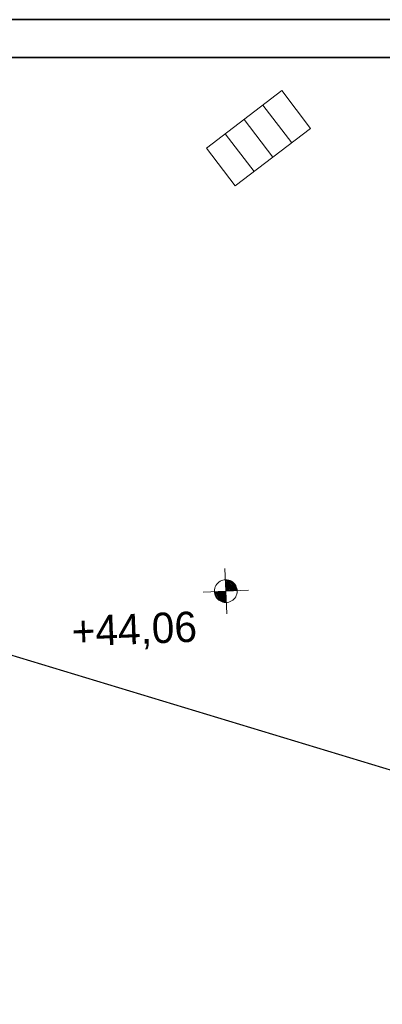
# Model space of a CAD drawing. Extents: x -779 to 790, y -208 to 633.
# Tile 146 of 232: x -257 to -209, y 504 to 633. Entities that reach past the tile are written whole.
import ezdxf

# ---------------------------------------------------------------- set-up
doc = ezdxf.new("R2010")
doc.units = 0
doc.layers.get('0').update_dxf_attribs({"lineweight": 25})
for name, color, linetype, lineweight, true_color in [('02 Raster Bemaßung', 7, 'Continuous', 25, 0x848484), ('10 Wege Bestand - Schächte', 9, 'Continuous', 18, 0x808080), ('60 Höhen Außen (Bestand - bleibt)', 9, 'Continuous', 18, 0x808080)]:
    doc.layers.add(name, color=color, linetype=linetype, lineweight=lineweight, true_color=true_color)
for name, color, linetype, lineweight in [('Rahmen-A0U86KLAPE', 7, 'Continuous', 35), ('X_Allgemein', 7, 'Continuous', 25), ('X_Rahmen', 7, 'Continuous', 25)]:
    doc.layers.add(name, color=color, linetype=linetype, lineweight=lineweight)
doc.styles.get("Standard").update_dxf_attribs({"font": 'arial.ttf'})

# ---------------------------------------------------------------- blocks, each defined once
blk = doc.blocks.new('Blockreferenz-A07F5V4KWF', base_point=(-779.5, -207.57))
at = {"layer": 'Rahmen-A0U86KLAPE', "color": 0, "linetype": 'ByBlock', "ltscale": 0.35}
for p, q in [((789.5, 633.43), (-779.5, 633.43)), ((-759.5, 628.43), (784.5, 628.43))]:
    blk.add_line(p, q, dxfattribs=at)
blk = doc.blocks.new('Referenz-A07F5V4VWF', base_point=(-401.42, -176.34))
at = {"layer": '02 Raster Bemaßung', "color": 0, "lineweight": -2}
blk.add_line((-310.36, 565.47), (47.61, 456.93), dxfattribs=at)
blk = doc.blocks.new('Polylinie-A07F5V4XWF', base_point=(-290.57, 305.48))
at = {"color": 0, "linetype": 'ByBlock', "lineweight": -2, "ltscale": 0.25}
for points in [[(-251.43, 463.57), (-253.36, 463.57), (-156.34, 539.26)], [(-253.36, 463.57), (-156.34, 539.26), (-158.27, 539.26)]]:
    blk.add_solid(points, dxfattribs=at)
blk = doc.blocks.new('Referenz-A07F5V59WF', base_point=(-759.5, -206.19))
at = {"layer": '10 Wege Bestand - Schächte', "color": 0, "linetype": 'Continuous', "ltscale": 162.000017}
for p, q in [((-232.51, 616.47), (-222.59, 624.07)), ((-222.59, 624.07), (-218.79, 619.1)), ((-225.07, 622.17), (-221.27, 617.2)), ((-227.55, 620.27), (-223.75, 615.3)), ((-226.23, 613.41), (-230.03, 618.37)), ((-218.79, 619.1), (-228.72, 611.51)), ((-228.72, 611.51), (-232.51, 616.47))]:
    blk.add_line(p, q, dxfattribs=at)
at = {"layer": '60 Höhen Außen (Bestand - bleibt)', "color": 0, "linetype": 'Continuous', "ltscale": 162.000017}
for p, q in [((-230.07, 561.08), (-229.83, 555.09)), ((-230.34, 559.53), (-230.53, 559.47)), ((-230.15, 559.57), (-230.34, 559.53)), ((-229.95, 559.58), (-230.15, 559.57)), ((-229.76, 559.57), (-229.95, 559.58)), ((-229.57, 559.53), (-229.76, 559.57)), ((-229.38, 559.47), (-229.57, 559.53)), ((-226.96, 558.21), (-232.95, 557.96)), ((-231.44, 558.28), (-231.45, 558.08)), ((-231.4, 558.47), (-231.44, 558.28)), ((-231.34, 558.66), (-231.4, 558.47)), ((-231.25, 558.83), (-231.34, 558.66)), ((-231.14, 559), (-231.25, 558.83)), ((-231.01, 559.14), (-231.14, 559)), ((-230.87, 559.27), (-231.01, 559.14)), ((-230.7, 559.38), (-230.87, 559.27)), ((-230.53, 559.47), (-230.7, 559.38)), ((-229.2, 559.38), (-229.38, 559.47)), ((-229.04, 559.27), (-229.2, 559.38)), ((-228.89, 559.14), (-229.04, 559.27)), ((-228.76, 559), (-228.89, 559.14)), ((-228.65, 558.83), (-228.76, 559)), ((-228.57, 558.66), (-228.65, 558.83)), ((-228.5, 558.47), (-228.57, 558.66)), ((-228.47, 558.28), (-228.5, 558.47)), ((-228.45, 558.08), (-228.47, 558.28)), ((-231.45, 558.08), (-231.44, 557.89)), ((-231.44, 557.89), (-231.4, 557.7)), ((-231.4, 557.7), (-231.34, 557.51)), ((-231.34, 557.51), (-231.25, 557.33)), ((-231.25, 557.33), (-231.14, 557.17)), ((-231.14, 557.17), (-231.01, 557.02)), ((-231.01, 557.02), (-230.87, 556.89)), ((-230.87, 556.89), (-230.7, 556.79)), ((-229.2, 556.79), (-229.04, 556.89)), ((-229.04, 556.89), (-228.89, 557.02)), ((-228.89, 557.02), (-228.76, 557.17)), ((-228.76, 557.17), (-228.65, 557.33)), ((-228.65, 557.33), (-228.57, 557.51)), ((-228.57, 557.51), (-228.5, 557.7)), ((-228.5, 557.7), (-228.47, 557.89)), ((-228.47, 557.89), (-228.45, 558.08)), ((-230.7, 556.79), (-230.53, 556.7)), ((-230.53, 556.7), (-230.34, 556.64)), ((-230.34, 556.64), (-230.15, 556.6)), ((-230.15, 556.6), (-229.95, 556.58)), ((-229.95, 556.58), (-229.76, 556.6)), ((-229.76, 556.6), (-229.57, 556.64)), ((-229.57, 556.64), (-229.38, 556.7)), ((-229.38, 556.7), (-229.2, 556.79))]:
    blk.add_line(p, q, dxfattribs=at)
for points in [[(-229.95, 559.57), (-230.01, 559.57), (-230.01, 559.58)], [(-229.95, 558.08), (-229.95, 559.57), (-230.01, 559.57)], [(-229.44, 558.11), (-229.95, 558.11), (-229.95, 559.57)], [(-229.44, 559.49), (-229.92, 559.49), (-229.95, 559.57)], [(-229.44, 558.11), (-229.44, 559.49), (-229.92, 559.49)], [(-228.94, 558.13), (-229.44, 558.13), (-229.44, 559.49)], [(-228.94, 559.19), (-229.32, 559.19), (-229.44, 559.49)], [(-228.94, 558.13), (-228.94, 559.19), (-229.32, 559.19)], [(-228.59, 558.14), (-228.94, 558.14), (-228.94, 559.19)], [(-228.59, 558.71), (-228.78, 558.71), (-228.94, 559.19)], [(-228.59, 558.14), (-228.59, 558.71), (-228.78, 558.71)], [(-228.45, 558.14), (-228.59, 558.14), (-228.59, 558.71)], [(-231.31, 558.02), (-231.45, 558.02), (-231.31, 558.03)], [(-231.31, 557.45), (-231.31, 558.02), (-231.45, 558.02)], [(-230.97, 558.03), (-231.31, 558.03), (-230.97, 558.04)], [(-231.13, 557.45), (-231.31, 557.45), (-231.31, 558.03)], [(-230.97, 556.98), (-230.97, 558.03), (-231.31, 558.03)], [(-230.97, 556.98), (-231.13, 557.45), (-231.31, 557.45)], [(-230.47, 558.04), (-230.97, 558.04), (-230.47, 558.06)], [(-230.58, 556.98), (-230.97, 556.98), (-230.97, 558.04)], [(-230.47, 556.68), (-230.47, 558.04), (-230.97, 558.04)], [(-230.47, 556.68), (-230.58, 556.98), (-230.97, 556.98)], [(-229.95, 558.06), (-230.47, 558.06), (-229.95, 558.08)], [(-229.98, 556.68), (-230.47, 556.68), (-230.47, 558.06)], [(-229.95, 556.59), (-229.95, 558.06), (-230.47, 558.06)], [(-229.95, 558.08), (-229.44, 558.11), (-229.95, 558.11)], [(-229.89, 556.59), (-229.95, 556.59), (-229.95, 558.08)], [(-229.44, 558.11), (-228.94, 558.13), (-229.44, 558.13)], [(-228.94, 558.13), (-228.59, 558.14), (-228.94, 558.14)], [(-228.59, 558.14), (-228.45, 558.14), (-228.59, 558.14)], [(-229.95, 556.59), (-229.98, 556.68), (-230.47, 556.68)], [(-229.89, 556.59), (-229.89, 556.59), (-229.95, 556.59)]]:
    blk.add_solid(points, dxfattribs=at)
at = {"layer": '60 Höhen Außen (Bestand - bleibt)', "color": 0, "linetype": 'Continuous', "ltscale": 162.000017, "insert": (-250.34, 554.76), "char_height": 3.9998, "attachment_point": 1, "rotation": 2.3207}
blk.add_mtext('{\\fCentury Gothic;+44,06}', dxfattribs=at)

msp = doc.modelspace()

# ---------------------------------------------------------------- block references
at = {"color": 8, "lineweight": 25, "ltscale": 1250, "true_color": 0x808080}
msp.add_blockref('Referenz-A07F5V59WF', (-759.5, -206.19), dxfattribs=at)
at = {"color": 8, "lineweight": 25, "ltscale": 12.5, "true_color": 0x808080}
msp.add_blockref('Referenz-A07F5V4VWF', (-401.42, -176.34), dxfattribs=at)
at = {"layer": 'X_Allgemein', "color": 1, "ltscale": 0.25, "true_color": 0xff0000}
msp.add_blockref('Polylinie-A07F5V4XWF', (-290.57, 305.48), dxfattribs=at)
at = {"layer": 'X_Rahmen', "ltscale": 0.25}
msp.add_blockref('Blockreferenz-A07F5V4KWF', (-779.5, -207.57), dxfattribs=at)

doc.saveas('drawing.dxf')
